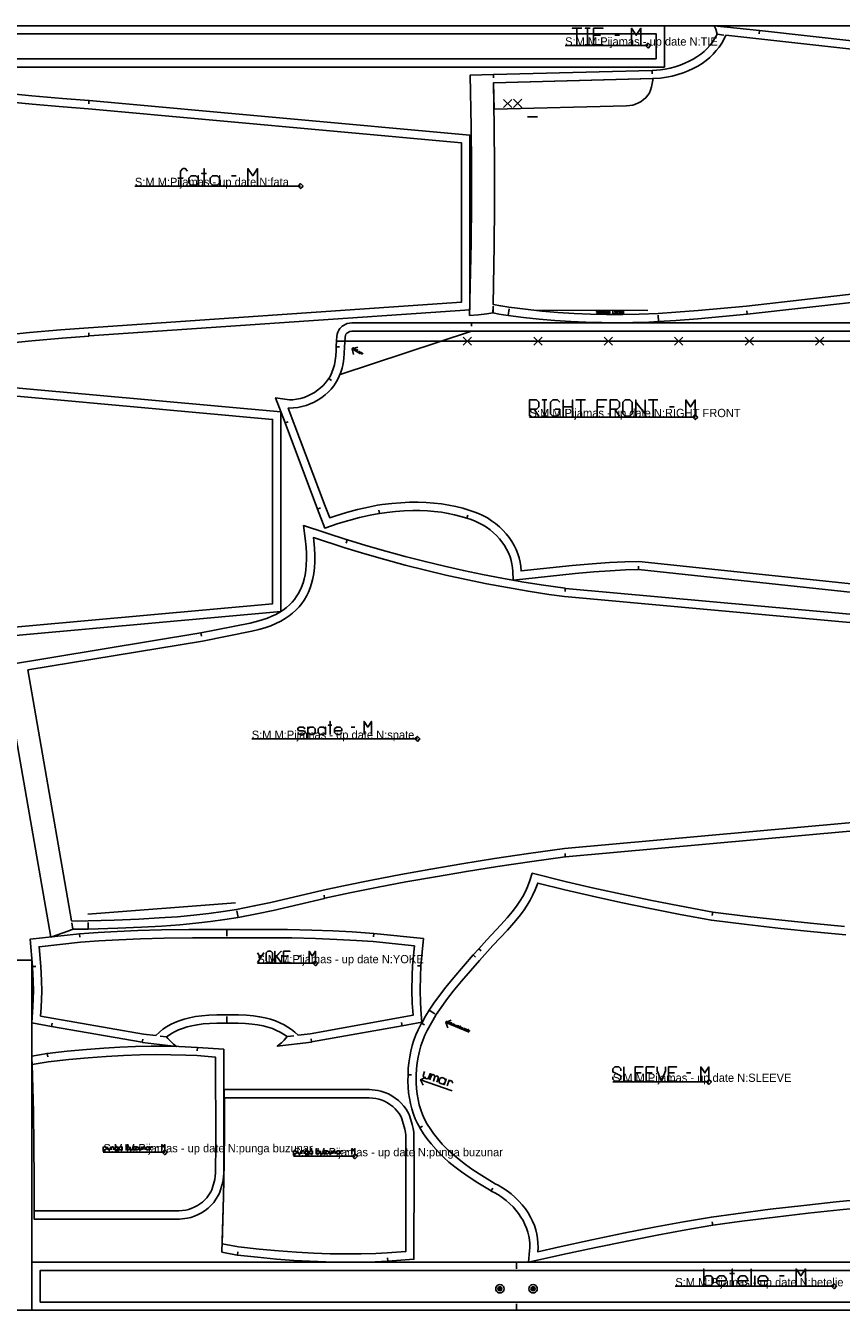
# Model space of a CAD drawing. Extents: x 0 to 2750, y 0 to 1550.
# Tile 4 of 6: x 843 to 1828, y 0 to 1550. Entities that reach past the tile are written whole.
import ezdxf

# ---------------------------------------------------------------- set-up
doc = ezdxf.new("R2010")
doc.units = 0

msp = doc.modelspace()

# ---------------------------------------------------------------- linework, layer by layer
at = {"layer": '1'}
for p, q in [((1554.339, 1538.428), (1560.053, 1538.428)), ((1677.776, 1539.575), (1685.727, 1538.703)), ((1728.738, 1544.049), (1728.366, 1540.067)), ((1408.057, 1491.117), (1408.057, 1487.117)), ((1599.335, 1496.109), (1599.451, 1492.112)), ((919.668, 1459.581), (919.501, 1455.585)), ((1091.549, 1368.936), (1097.263, 1368.936)), ((1407.113, 1203.534), (1407.307, 1211.533)), ((1407.357, 1203.486), (1407.357, 1207.486)), ((1425.701, 1200.281), (1426.772, 1208.21)), ((1565.095, 1206.529), (1531.825, 1206.596)), ((1607.016, 1192.934), (1606.585, 1200.922)), ((1714.068, 1201.815), (1713.7, 1205.799)), ((919.663, 1175.586), (919.494, 1179.583)), ((1381.448, 1191.358), (1381.452, 1187.357)), ((1218.032, 1162.633), (1222.028, 1162.436)), ((1237.291, 1160.275), (1247.542, 1154.124)), ((1208.999, 1124.309), (1212.317, 1122.076)), ((1620.316, 1089.973), (1625.949, 1089.973)), ((1156.306, 1070.798), (1160.051, 1072.206)), ((1195.354, 966.841), (1199.101, 968.242)), ((1270.251, 961.491), (1269.462, 965.413)), ((1375.71, 955.713), (1376.844, 959.55)), ((1231.349, 929.661), (1230.264, 925.812)), ((1582.793, 893.679), (1583.003, 897.674)), ((1494.525, 871.132), (1494.223, 867.143)), ((1054.807, 817.37), (1055.502, 813.432)), ((1236.139, 703.798), (1240.584, 703.798)), ((1494.446, 547.144), (1494.171, 551.135)), ((1204.112, 497.051), (1203.41, 500.988)), ((1099.565, 473.947), (1098.2, 481.83)), ((1672.383, 480.523), (1671.796, 476.567)), ((900.401, 459.766), (899.033, 467.649)), ((918.92, 459.853), (918.708, 467.851)), ((908.334, 454.06), (908.69, 450.075)), ((1085.879, 459.619), (1085.895, 451.619)), ((1263.428, 454.755), (1263.097, 450.769)), ((1390.107, 436.311), (1393.056, 433.608)), ((1171.855, 427.44), (1175.69, 427.44)), ((1383.388, 428.917), (1386.256, 426.129)), ((851.607, 414.824), (855.607, 414.885)), ((1320.323, 415.742), (1316.323, 415.789)), ((1330.371, 362.183), (1337.103, 357.863)), ((874.494, 342.609), (875.194, 346.546)), ((1086.1, 346.621), (1086.084, 354.621)), ((1297.72, 343.437), (1297.007, 347.373)), ((1321.07, 346.39), (1324.617, 344.538)), ((1350.189, 347.398), (1378.712, 335.796)), ((983.843, 323.379), (984.536, 327.317)), ((1013.459, 329.915), (1005.516, 330.857)), ((1158.821, 330.199), (1166.76, 331.176)), ((1188.438, 323.779), (1187.732, 327.717)), ((1050.671, 317.255), (1050.438, 313.261)), ((869.436, 309.924), (869.921, 305.953)), ((1304.76, 284.084), (1308.759, 283.985)), ((1640.979, 286.395), (1645.864, 286.395)), ((1319.818, 278.113), (1358.107, 264.792)), ((1318.96, 220.27), (1322.373, 222.354)), ((1001.049, 197.149), (1002.879, 197.149)), ((1230.592, 192.349), (1232.422, 192.349)), ((1404.985, 144.083), (1407.008, 147.533)), ((1672.405, 102.613), (1671.819, 106.569)), ((1098.979, 66.592), (1099.464, 70.563)), ((1280.214, 59.261), (1279.981, 63.255)), ((1435.628, 58), (1435.628, 50)), ((1718.842, 50), (1718.842, 30)), ((1723.127, 30), (1723.127, 41.428)), ((1753.127, 41.428), (1758.842, 41.428)), ((1435.628, 0), (1435.628, 8))]:
    msp.add_line(p, q, dxfattribs=at)
for points in [[(1614.339, 1500), (14.34, 1500), (14.34, 1550), (1614.339, 1550), (1614.339, 1500)], [(14.34, 0), (2631.632, 0), (2631.632, 1550), (14.34, 1550), (14.34, 0)], [(1042.978, 1357.508), (1040.12, 1360.365), (1040.12, 1366.079), (1042.978, 1368.936), (1048.692, 1368.936), (1051.549, 1366.079), (1051.549, 1368.936), (1051.549, 1357.508), (1051.549, 1360.365), (1048.692, 1357.508), (1042.978, 1357.508)], [(1068.692, 1357.508), (1065.835, 1360.365), (1065.835, 1366.079), (1068.692, 1368.936), (1074.406, 1368.936), (1077.263, 1366.079), (1077.263, 1368.936), (1077.263, 1357.508), (1077.263, 1360.365), (1074.406, 1357.508), (1068.692, 1357.508)], [(1563.978, 1095.607), (1566.794, 1098.424), (1572.428, 1098.424), (1575.245, 1095.607), (1575.245, 1081.522), (1572.428, 1078.705), (1566.794, 1078.705), (1563.978, 1081.522), (1563.978, 1095.607)], [(1198.362, 694.909), (1196.139, 697.131), (1196.139, 701.576), (1198.362, 703.798), (1202.806, 703.798), (1205.028, 701.576), (1205.028, 703.798), (1205.028, 694.909), (1205.028, 697.131), (1202.806, 694.909), (1198.362, 694.909)], [(1123.438, 344.445), (1116.647, 345.407), (1108.663, 346.139), (1099.563, 346.559), (1086.1, 346.621), (1074.192, 346.551), (1065.187, 346.163), (1057.338, 345.493), (1050.094, 344.52), (1043.919, 343.358), (1038.024, 341.899), (1032.594, 340.19), (1027.75, 338.306), (1023.547, 336.34), (1019.187, 333.915), (1015.29, 331.336), (1013.459, 329.915), (1013.458, 329.914), (1014.907, 328.101), (1018.091, 324.682), (1021.76, 321.302), (1025.355, 318.43), (984.122, 323.329), (983.843, 323.379), (874.494, 342.609), (850.622, 346.808), (852.113, 366.148), (852.63, 385.276), (852.491, 397.517), (851.666, 414.186), (851.607, 414.824), (848.558, 447.62), (908.334, 454.06), (908.348, 454.061), (930.678, 455.737), (953.751, 457.074), (978.567, 458.128), (1007.113, 458.929), (1040.38, 459.428), (1085.879, 459.619), (1085.88, 459.619), (1125.977, 459.63), (1159.193, 459.325), (1188.457, 458.691), (1214.179, 457.764), (1237.206, 456.579), (1263.428, 454.755), (1323.246, 448.549), (1320.323, 415.742), (1320.269, 415.119), (1319.647, 403.189), (1319.417, 386.227), (1319.824, 370.959), (1320.734, 356.861), (1321.571, 347.73), (1297.72, 343.437), (1188.438, 323.779), (1188.171, 323.731), (1146.874, 318.656), (1152.012, 322.858), (1155.304, 326.089), (1158.821, 330.199), (1158.821, 330.2), (1154.413, 333.337), (1150.437, 335.675), (1146.149, 337.803), (1141.194, 339.838), (1135.733, 341.647), (1129.962, 343.156), (1123.438, 344.445)], [(14.34, 422.303), (14.34, 0), (850.634, 0), (850.634, 422.303), (14.34, 422.303)], [(1133.498, 431.275), (1135.416, 433.193), (1139.252, 433.193), (1141.17, 431.275), (1141.17, 421.686), (1139.252, 419.769), (1135.416, 419.769), (1133.498, 421.686), (1133.498, 431.275)], [(850.622, 306.501), (869.124, 309.89), (869.436, 309.924), (893.379, 312.536), (916.598, 314.691), (937.463, 316.265), (956.865, 317.39), (975.884, 318.147), (994.56, 318.528), (1010.332, 318.554), (1027.974, 318.235), (1050.671, 317.255), (1082.362, 314.953), (1082.63, 202.61), (1082.39, 165.256), (1082.152, 161.44), (1081.452, 156.985), (1080.287, 152.249), (1077.462, 142.583), (1076.23, 139.563), (1072.921, 133.936), (1070.202, 130.264), (1066.853, 126.493), (1063.495, 123.351), (1059.868, 120.493), (1055.643, 117.726), (1051.524, 115.51), (1047.229, 113.643), (1042.452, 112.062), (1038.759, 111.249), (1028.775, 110.088), (853.452, 110.1), (853.638, 158.544), (853.337, 198.257), (852.617, 239.281), (850.622, 306.501)], [(1080.165, 70.015), (1098.667, 66.626), (1098.979, 66.592), (1122.922, 63.98), (1146.141, 61.825), (1167.006, 60.251), (1186.408, 59.126), (1205.427, 58.369), (1224.103, 57.988), (1239.875, 57.962), (1257.517, 58.281), (1280.214, 59.261), (1311.905, 61.563), (1312.173, 173.906), (1311.933, 211.26), (1311.695, 215.076), (1310.995, 219.531), (1309.83, 224.267), (1307.005, 233.933), (1305.773, 236.953), (1302.464, 242.58), (1299.745, 246.252), (1296.396, 250.023), (1293.038, 253.165), (1289.411, 256.023), (1285.186, 258.79), (1281.067, 261.006), (1276.772, 262.873), (1271.995, 264.454), (1268.302, 265.267), (1258.318, 266.428), (1082.995, 266.416), (1083.181, 217.972), (1082.88, 178.259), (1082.16, 137.235), (1080.165, 70.015)], [(957.118, 193.488), (956.202, 194.403), (956.202, 196.234), (957.118, 197.149), (958.948, 197.149), (959.863, 196.234), (959.863, 197.149), (959.863, 193.488), (959.863, 194.403), (958.948, 193.488), (957.118, 193.488)], [(965.355, 193.488), (964.44, 194.403), (964.44, 193.488), (964.44, 199.895), (964.44, 196.234), (965.355, 197.149), (967.185, 197.149), (968.1, 196.234), (968.1, 194.403), (967.185, 193.488), (965.355, 193.488)], [(989.608, 193.488), (988.693, 194.403), (988.693, 196.234), (989.608, 197.149), (991.439, 197.149), (992.354, 196.234), (992.354, 197.149), (992.354, 193.488), (992.354, 194.403), (991.439, 193.488), (989.608, 193.488)], [(1186.661, 188.688), (1185.745, 189.603), (1185.745, 191.434), (1186.661, 192.349), (1188.491, 192.349), (1189.406, 191.434), (1189.406, 192.349), (1189.406, 188.688), (1189.406, 189.603), (1188.491, 188.688), (1186.661, 188.688)], [(1194.898, 188.688), (1193.983, 189.603), (1193.983, 188.688), (1193.983, 195.095), (1193.983, 191.434), (1194.898, 192.349), (1196.728, 192.349), (1197.643, 191.434), (1197.643, 189.603), (1196.728, 188.688), (1194.898, 188.688)], [(1219.151, 188.688), (1218.236, 189.603), (1218.236, 191.434), (1219.151, 192.349), (1220.982, 192.349), (1221.897, 191.434), (1221.897, 192.349), (1221.897, 188.688), (1221.897, 189.603), (1220.982, 188.688), (1219.151, 188.688)], [(1435.628, 58), (2020.628, 58), (2020.628, 0), (1703.128, 0), (1435.628, 0), (1168.128, 0), (850.628, 0), (850.628, 58), (1435.628, 58)], [(1664.556, 30), (1661.699, 32.857), (1661.699, 30), (1661.699, 50), (1661.699, 38.571), (1664.556, 41.428), (1670.27, 41.428), (1673.127, 38.571), (1673.127, 32.857), (1670.27, 30), (1664.556, 30)]]:
    msp.add_lwpolyline(points, close=True, dxfattribs=at)
for points in [[(1847.642, 1530.742), (1728.915, 1544.031), (1728.738, 1544.049), (1674.314, 1550), (1676.007, 1545.674), (1677.776, 1539.575), (1674.727, 1534.002), (1672.147, 1530.158), (1669.079, 1526.239), (1665.537, 1522.365), (1661.981, 1519), (1658.054, 1515.76), (1653.434, 1512.456), (1649.016, 1509.719), (1644.127, 1507.093), (1638.951, 1504.703), (1633.092, 1502.422), (1626.988, 1500.466), (1621.08, 1498.942), (1615.064, 1497.734), (1609.257, 1496.88), (1599.626, 1496.117), (1599.335, 1496.109), (1408.057, 1491.117), (1379.877, 1490.383), (1380.861, 1428.312), (1381.215, 1381.031), (1381.184, 1335.89), (1380.752, 1288.148), (1379.029, 1200.346), (1389.804, 1201.302), (1399.696, 1202.404), (1407.113, 1203.534), (1407.115, 1203.534), (1407.357, 1203.486), (1414.469, 1202.051), (1425.701, 1200.281), (1443.932, 1197.994), (1462.886, 1195.987), (1481.899, 1194.349), (1501.345, 1193.062), (1519.434, 1192.218), (1538.538, 1191.695), (1557.762, 1191.551), (1576.211, 1191.773), (1595.458, 1192.383), (1607.016, 1192.934), (1628.038, 1194.268), (1654.35, 1196.38), (1714.068, 1201.815), (1714.125, 1201.82), (1847.35, 1216.807)], [(1508.624, 1527), (1508.624, 1547), (1502.91, 1547), (1514.339, 1547)], [(1524.339, 1547), (1518.624, 1547), (1521.481, 1547), (1521.481, 1527), (1524.339, 1527), (1518.624, 1527)], [(1540.053, 1527), (1528.624, 1527), (1528.624, 1547), (1540.053, 1547), (1528.624, 1547), (1528.624, 1538.428), (1537.196, 1538.428)], [(1574.339, 1527), (1574.339, 1547), (1580.053, 1538.428), (1585.767, 1547), (1585.767, 1527)], [(809.53, 1469.236), (850.926, 1465.218), (887.589, 1462.026), (919.668, 1459.581), (920.053, 1459.552), (1379.168, 1417.968), (1379.166, 1317.578), (1379.166, 1206.982), (1379.166, 1206.982), (919.931, 1175.607), (919.663, 1175.586), (887.238, 1173.112), (850.683, 1169.914), (809.735, 1165.922)], [(1030.12, 1357.508), (1030.12, 1366.079), (1032.978, 1366.079), (1027.263, 1366.079), (1030.12, 1366.079), (1030.12, 1374.65), (1032.978, 1377.508), (1035.835, 1377.508), (1038.692, 1374.65)], [(1058.692, 1357.508), (1058.692, 1377.508), (1058.692, 1371.793), (1055.835, 1371.793), (1061.549, 1371.793)], [(1111.549, 1357.508), (1111.549, 1377.508), (1117.263, 1368.936), (1122.978, 1377.508), (1122.978, 1357.508)], [(1943.166, 855.386), (1582.906, 893.683), (1582.906, 893.683), (1582.793, 893.679), (1567.103, 893.251), (1548.797, 892.341), (1529.087, 890.956), (1506.366, 888.96), (1443.33, 882.301), (1431.592, 881.036), (1431.17, 891.732), (1430.855, 895.931), (1430.165, 900.51), (1429.193, 904.75), (1427.812, 909.228), (1425.993, 913.826), (1423.742, 918.43), (1421.092, 922.93), (1418.099, 927.235), (1415.104, 930.961), (1411.664, 934.703), (1407.894, 938.288), (1403.942, 941.579), (1399.559, 944.765), (1395.417, 947.388), (1390.759, 949.939), (1385.796, 952.24), (1380.938, 954.105), (1375.71, 955.713), (1368.349, 957.997), (1360.934, 959.928), (1353.324, 961.55), (1345.012, 962.938), (1336.313, 963.995), (1328.055, 964.653), (1318.968, 965.014), (1310.492, 965.031), (1300.257, 964.675), (1289.696, 963.9), (1279.007, 962.73), (1270.251, 961.491), (1269.723, 961.417), (1259.233, 959.463), (1246.273, 956.425), (1233.317, 952.99), (1220.481, 949.178), (1204.326, 943.886), (1195.383, 966.764), (1195.354, 966.841), (1156.306, 1070.798), (1144.925, 1101.107), (1161.888, 1098.52), (1165.616, 1098.693), (1170.04, 1099.245), (1174.781, 1100.229), (1179.295, 1101.551), (1183.778, 1103.258), (1188.04, 1105.281), (1191.938, 1107.516), (1195.681, 1110.064), (1199.242, 1112.93), (1202.275, 1115.796), (1205.159, 1118.995), (1208.875, 1124.098), (1208.999, 1124.309), (1210.977, 1127.667), (1212.877, 1131.691), (1214.476, 1136.014), (1215.81, 1140.792), (1216.831, 1145.915), (1217.559, 1151.619), (1217.95, 1157.796), (1218.018, 1162.342), (1218.032, 1162.633), (1218.421, 1169.96), (1218.719, 1174.945), (1219.223, 1177.854), (1220.022, 1180.397), (1221.078, 1182.604), (1222.5, 1184.708), (1225.2, 1187.445), (1231.299, 1190.797), (1237.103, 1191.369), (1381.448, 1191.358), (1935.846, 1191.358)], [(1239.005, 1153.415), (1237.291, 1160.275), (1244.15, 1161.99)], [(692.534, 801.752), (1151.327, 843.304), (1151.327, 1084.085), (692.571, 1125.624)], [(1451.301, 1078.705), (1451.301, 1098.424), (1459.752, 1098.424), (1462.569, 1095.607), (1462.569, 1089.973), (1459.752, 1087.156), (1451.301, 1087.156), (1456.935, 1087.156), (1462.569, 1078.705)], [(1472.428, 1098.424), (1466.794, 1098.424), (1469.611, 1098.424), (1469.611, 1078.705), (1472.428, 1078.705), (1466.794, 1078.705)], [(1482.287, 1087.156), (1487.921, 1087.156), (1487.921, 1081.522), (1485.104, 1078.705), (1479.471, 1078.705), (1476.654, 1081.522), (1476.654, 1095.607), (1479.471, 1098.424), (1485.104, 1098.424), (1487.921, 1095.607)], [(1492.147, 1078.705), (1492.147, 1098.424), (1492.147, 1089.973), (1503.414, 1089.973), (1503.414, 1098.424), (1503.414, 1078.705)], [(1513.273, 1078.705), (1513.273, 1098.424), (1507.64, 1098.424), (1518.907, 1098.424)], [(1532.992, 1078.705), (1532.992, 1098.424), (1544.259, 1098.424), (1532.992, 1098.424), (1532.992, 1089.973), (1541.442, 1089.973)], [(1548.485, 1078.705), (1548.485, 1098.424), (1556.935, 1098.424), (1559.752, 1095.607), (1559.752, 1089.973), (1556.935, 1087.156), (1548.485, 1087.156), (1554.118, 1087.156), (1559.752, 1078.705)], [(1579.471, 1078.705), (1579.471, 1098.424), (1579.471, 1095.607), (1590.738, 1081.522), (1590.738, 1078.705), (1590.738, 1098.424)], [(1600.597, 1078.705), (1600.597, 1098.424), (1594.963, 1098.424), (1606.231, 1098.424)], [(1640.034, 1078.705), (1640.034, 1098.424), (1645.668, 1089.973), (1651.301, 1098.424), (1651.301, 1078.705)], [(1953.669, 588.749), (1494.913, 547.21), (1494.446, 547.144), (1453.98, 541.523), (1412.821, 535.424), (1375.204, 529.478), (1337.707, 523.169), (1302.212, 516.811), (1268.547, 510.409), (1234.484, 503.538), (1204.508, 497.143), (1204.112, 497.051), (1141.851, 482.551), (1122.206, 478.273), (1099.565, 473.947), (1083.482, 471.363), (1066.331, 469.015), (1048.701, 466.994), (1029.197, 465.158), (1007.514, 463.541), (983.202, 462.149), (954.482, 460.938), (918.92, 459.853), (900.401, 459.766), (895.364, 457.895), (873.613, 450.38), (816.682, 778.045), (1054.807, 817.37), (1114.264, 829.039), (1122.004, 830.942), (1128.882, 832.99), (1134.987, 835.153), (1140.4, 837.401), (1145.198, 839.712), (1150.129, 842.468), (1154.409, 845.257), (1158.125, 848.057), (1161.796, 851.262), (1164.931, 854.442), (1167.611, 857.587), (1169.906, 860.689), (1172.341, 864.529), (1174.344, 868.277), (1176.301, 872.672), (1178.072, 877.624), (1179.391, 882.314), (1180.482, 887.368), (1181.377, 893.228), (1181.961, 899.523), (1182.211, 905.835), (1182.138, 913.273), (1181.712, 920.829), (1180.649, 931.118), (1178.654, 946.764), (1178.654, 946.764), (1231.349, 929.661), (1231.644, 929.566), (1253.825, 922.788), (1277.922, 915.825), (1301.342, 909.452), (1325.276, 903.338), (1348.927, 897.682), (1371.589, 892.622), (1394.606, 887.835), (1418.055, 883.325), (1442.058, 879.085), (1465.222, 875.35), (1494.525, 871.132), (1494.876, 871.082), (1953.669, 829.53)], [(1180.584, 701.576), (1178.362, 703.798), (1173.917, 703.798), (1171.695, 702.242), (1171.695, 700.465), (1173.917, 699.353), (1178.362, 699.353), (1180.584, 698.242), (1180.584, 696.465), (1178.362, 694.909), (1173.917, 694.909), (1171.695, 697.131)], [(1183.917, 690.465), (1183.917, 703.798), (1183.917, 701.576), (1186.139, 703.798), (1190.584, 703.798), (1192.806, 701.576), (1192.806, 697.131), (1190.584, 694.909), (1186.139, 694.909), (1183.917, 697.131)], [(1210.584, 694.909), (1210.584, 710.465), (1210.584, 706.02), (1208.362, 706.02), (1212.806, 706.02)], [(1225.028, 697.131), (1222.806, 694.909), (1218.362, 694.909), (1216.139, 697.131), (1216.139, 701.576), (1218.362, 703.798), (1222.806, 703.798), (1225.028, 701.576), (1225.028, 699.353), (1216.139, 699.353)], [(1251.695, 694.909), (1251.695, 710.465), (1256.139, 703.798), (1260.584, 710.465), (1260.584, 694.909)], [(1863.23, 124.885), (1825.875, 121.266), (1787.438, 117.143), (1747.836, 112.5), (1707.711, 107.403), (1672.474, 102.625), (1672.405, 102.613), (1639.95, 97.022), (1605.565, 90.707), (1569.108, 83.603), (1531.465, 75.86), (1491.722, 67.273), (1449.983, 57.988), (1451.36, 71.709), (1451.632, 75.952), (1451.582, 80.606), (1451.205, 84.945), (1450.451, 89.564), (1449.279, 94.354), (1447.68, 99.208), (1445.869, 103.583), (1443.505, 108.303), (1441.051, 112.458), (1438.153, 116.707), (1434.902, 120.863), (1431.425, 124.773), (1427.505, 128.667), (1423.099, 132.512), (1418.426, 136.088), (1413.746, 139.22), (1408.693, 142.162), (1405.21, 143.945), (1404.985, 144.083), (1389.166, 153.757), (1378.323, 160.781), (1369.142, 167.162), (1361.11, 173.204), (1354.138, 178.912), (1348.123, 184.275), (1342.669, 189.578), (1338.548, 193.921), (1332.538, 200.846), (1327.601, 207.105), (1323.423, 213.009), (1318.96, 220.27), (1318.844, 220.457), (1316.096, 225.558), (1313.475, 231.229), (1311.287, 236.828), (1309.294, 242.99), (1307.641, 249.36), (1306.347, 255.877), (1305.405, 262.538), (1304.817, 269.359), (1304.587, 276.389), (1304.76, 284.084), (1304.762, 284.146), (1305.087, 291.583), (1305.764, 298.738), (1306.786, 305.752), (1308.175, 312.739), (1309.85, 319.348), (1311.91, 325.974), (1314.262, 332.298), (1316.86, 338.271), (1321.07, 346.39), (1321.2, 346.639), (1325.756, 354.707), (1330.371, 362.183), (1336.023, 370.636), (1342.637, 379.804), (1350.333, 389.777), (1360.026, 401.63), (1383.319, 428.842), (1383.388, 428.917), (1390.051, 436.25), (1390.107, 436.311), (1399.801, 446.886), (1416.784, 464.975), (1424.456, 473.599), (1430.444, 480.839), (1435.483, 487.497), (1439.573, 493.475), (1443.227, 499.469), (1446.302, 505.229), (1448.912, 510.919), (1451.724, 518.487), (1454.597, 527.396), (1454.597, 527.396), (1496.139, 517.175), (1529.083, 509.524), (1562.622, 502.136), (1596.94, 494.974), (1632.413, 487.966), (1672.383, 480.523), (1672.446, 480.511), (1714.946, 475.267), (1755.815, 470.618), (1794.591, 466.585), (1831.408, 463.121)], [(1122.951, 431.275), (1126.786, 425.522), (1130.622, 431.275), (1122.951, 419.769)], [(1144.046, 419.769), (1144.046, 433.193), (1144.046, 425.522), (1151.718, 433.193), (1145.964, 427.44), (1151.718, 419.769)], [(1162.266, 419.769), (1154.594, 419.769), (1154.594, 433.193), (1162.266, 433.193), (1154.594, 433.193), (1154.594, 427.44), (1160.348, 427.44)], [(1185.279, 419.769), (1185.279, 433.193), (1189.115, 427.44), (1192.951, 433.193), (1192.951, 419.769)], [(1352.935, 340.882), (1350.189, 347.398), (1356.704, 350.146)], [(1322.898, 271.747), (1319.818, 278.113), (1326.183, 281.193)], [(1551.842, 281.511), (1551.842, 279.069), (1554.285, 276.627), (1559.169, 276.627), (1561.611, 279.069), (1561.611, 282.732), (1551.842, 287.616), (1551.842, 291.279), (1554.285, 293.721), (1559.169, 293.721), (1561.611, 291.279), (1561.611, 288.837)], [(1575.042, 276.627), (1565.274, 276.627), (1565.274, 293.721)], [(1588.474, 276.627), (1578.706, 276.627), (1578.706, 293.721), (1588.474, 293.721), (1578.706, 293.721), (1578.706, 286.395), (1586.032, 286.395)], [(1601.906, 276.627), (1592.137, 276.627), (1592.137, 293.721), (1601.906, 293.721), (1592.137, 293.721), (1592.137, 286.395), (1599.464, 286.395)], [(1615.337, 293.721), (1615.337, 288.837), (1610.453, 276.627), (1605.569, 288.837), (1605.569, 293.721)], [(1628.769, 276.627), (1619, 276.627), (1619, 293.721), (1628.769, 293.721), (1619, 293.721), (1619, 286.395), (1626.327, 286.395)], [(1658.074, 276.627), (1658.074, 293.721), (1662.958, 286.395), (1667.842, 293.721), (1667.842, 276.627)], [(936.983, 191.657), (936.983, 197.149), (936.983, 196.234), (937.898, 197.149), (939.728, 197.149), (940.643, 196.234), (940.643, 194.403), (939.728, 193.488), (937.898, 193.488), (936.983, 194.403)], [(945.677, 193.488), (945.677, 197.149), (945.677, 194.403), (944.762, 193.488), (942.932, 193.488), (942.016, 194.403), (942.016, 197.149)], [(947.05, 193.488), (947.05, 197.149), (947.05, 196.234), (947.965, 197.149), (948.881, 197.149), (949.796, 196.234), (949.796, 193.488)], [(951.169, 192.573), (952.084, 191.657), (953.914, 191.657), (954.83, 192.573), (954.83, 197.149), (954.83, 196.234), (953.914, 197.149), (952.084, 197.149), (951.169, 196.234), (951.169, 194.403), (952.084, 193.488), (953.914, 193.488), (954.83, 194.403)], [(973.134, 193.488), (973.134, 197.149), (973.134, 194.403), (972.219, 193.488), (970.389, 193.488), (969.473, 194.403), (969.473, 197.149)], [(978.168, 193.946), (978.168, 193.488), (974.507, 193.488), (974.507, 193.946), (978.168, 196.691), (978.168, 197.149), (974.507, 197.149), (974.507, 196.691)], [(983.202, 193.488), (983.202, 197.149), (983.202, 194.403), (982.287, 193.488), (980.456, 193.488), (979.541, 194.403), (979.541, 197.149)], [(984.575, 193.488), (984.575, 197.149), (984.575, 196.234), (985.49, 197.149), (986.405, 197.149), (987.32, 196.234), (987.32, 193.488)], [(993.727, 193.488), (993.727, 197.149), (993.727, 196.234), (994.642, 197.149), (995.558, 197.149), (996.473, 196.234)], [(1007.456, 193.488), (1007.456, 199.895), (1009.286, 197.149), (1011.117, 199.895), (1011.117, 193.488)], [(1166.525, 186.858), (1166.525, 192.349), (1166.525, 191.434), (1167.441, 192.349), (1169.271, 192.349), (1170.186, 191.434), (1170.186, 189.603), (1169.271, 188.688), (1167.441, 188.688), (1166.525, 189.603)], [(1175.22, 188.688), (1175.22, 192.349), (1175.22, 189.603), (1174.305, 188.688), (1172.475, 188.688), (1171.559, 189.603), (1171.559, 192.349)], [(1176.593, 188.688), (1176.593, 192.349), (1176.593, 191.434), (1177.508, 192.349), (1178.424, 192.349), (1179.339, 191.434), (1179.339, 188.688)], [(1180.712, 187.773), (1181.627, 186.858), (1183.457, 186.858), (1184.373, 187.773), (1184.373, 192.349), (1184.373, 191.434), (1183.457, 192.349), (1181.627, 192.349), (1180.712, 191.434), (1180.712, 189.603), (1181.627, 188.688), (1183.457, 188.688), (1184.373, 189.603)], [(1202.677, 188.688), (1202.677, 192.349), (1202.677, 189.603), (1201.762, 188.688), (1199.932, 188.688), (1199.016, 189.603), (1199.016, 192.349)], [(1207.711, 189.146), (1207.711, 188.688), (1204.05, 188.688), (1204.05, 189.146), (1207.711, 191.891), (1207.711, 192.349), (1204.05, 192.349), (1204.05, 191.891)], [(1212.745, 188.688), (1212.745, 192.349), (1212.745, 189.603), (1211.83, 188.688), (1209.999, 188.688), (1209.084, 189.603), (1209.084, 192.349)], [(1214.118, 188.688), (1214.118, 192.349), (1214.118, 191.434), (1215.033, 192.349), (1215.948, 192.349), (1216.863, 191.434), (1216.863, 188.688)], [(1223.27, 188.688), (1223.27, 192.349), (1223.27, 191.434), (1224.185, 192.349), (1225.101, 192.349), (1226.016, 191.434)], [(1236.999, 188.688), (1236.999, 195.095), (1238.829, 192.349), (1240.659, 195.095), (1240.659, 188.688)], [(1695.985, 30), (1695.985, 50), (1695.985, 44.285), (1693.127, 44.285), (1698.842, 44.285)], [(1773.127, 30), (1773.127, 50), (1778.842, 41.428), (1784.556, 50), (1784.556, 30)], [(1688.842, 32.857), (1685.985, 30), (1680.27, 30), (1677.413, 32.857), (1677.413, 38.571), (1680.27, 41.428), (1685.985, 41.428), (1688.842, 38.571), (1688.842, 35.714), (1677.413, 35.714)], [(1714.556, 32.857), (1711.699, 30), (1705.985, 30), (1703.127, 32.857), (1703.127, 38.571), (1705.985, 41.428), (1711.699, 41.428), (1714.556, 38.571), (1714.556, 35.714), (1703.127, 35.714)], [(1738.842, 32.857), (1735.985, 30), (1730.27, 30), (1727.413, 32.857), (1727.413, 38.571), (1730.27, 41.428), (1735.985, 41.428), (1738.842, 38.571), (1738.842, 35.714), (1727.413, 35.714)]]:
    msp.add_lwpolyline(points, dxfattribs=at)
at = {"layer": '3'}
for p, q in [((1594.339, 1526), (1494.339, 1526)), ((1430.097, 1461.13), (1420.097, 1451.13)), ((1420.097, 1461.13), (1430.097, 1451.13)), ((1442.096, 1461.15), (1432.096, 1451.15)), ((1432.096, 1461.15), (1442.096, 1451.15)), ((1461.097, 1440.15), (1449.097, 1440.13)), ((1175.121, 1356.508), (975.121, 1356.508)), ((1456.731, 1206.697), (1594.247, 1206.424)), ((1381.447, 1181.357), (1222.918, 1128.941)), ((1371.447, 1164.357), (1381.447, 1174.357)), ((1371.447, 1174.357), (1381.447, 1164.357)), ((1456.447, 1164.357), (1466.447, 1174.357)), ((1456.447, 1174.357), (1466.447, 1164.357)), ((1541.447, 1164.357), (1551.447, 1174.357)), ((1541.447, 1174.357), (1551.447, 1164.357)), ((1626.447, 1164.357), (1636.447, 1174.357)), ((1626.447, 1174.357), (1636.447, 1164.357)), ((1711.447, 1164.357), (1721.447, 1174.357)), ((1711.447, 1174.357), (1721.447, 1164.357)), ((1796.447, 1164.357), (1806.447, 1174.357)), ((1796.447, 1174.357), (1806.447, 1164.357)), ((1248.551, 1156.285), (1247.649, 1154.785)), ((1651.302, 1077.706), (1451.302, 1077.706)), ((1316.14, 689.465), (1116.14, 689.465)), ((918.445, 477.847), (1096.494, 491.684)), ((1192.951, 418.769), (1122.951, 418.769)), ((1365.342, 343.932), (1364.644, 342.219)), ((1667.843, 275.627), (1551.843, 275.627)), ((1011.117, 190.658), (936.983, 190.658)), ((1240.66, 185.858), (1166.526, 185.858)), ((1413.128, 25.997), (1418.128, 25.997)), ((1415.628, 28.497), (1415.628, 23.497)), ((1453.128, 25.997), (1458.128, 25.997)), ((1455.628, 28.497), (1455.628, 23.497)), ((1818.961, 29), (1627.295, 29))]:
    msp.add_line(p, q, dxfattribs=at)
for points in [[(1604.339, 1510), (24.34, 1510), (24.34, 1540), (1604.339, 1540), (1604.339, 1510)], [(1594.339, 1529), (1597.339, 1526), (1594.339, 1523), (1591.339, 1526), (1594.339, 1529)], [(1568.471, 1453.289), (1572.232, 1453.586), (1575.883, 1454.275), (1579.417, 1455.346), (1582.81, 1456.794), (1586.033, 1458.604), (1589.032, 1460.747), (1591.699, 1463.137), (1593.923, 1465.646), (1595.559, 1468.049), (1596.071, 1469.015), (1597.308, 1472.065), (1598.432, 1476.065), (1600.626, 1486.141), (1408.057, 1481.101), (1408.625, 1449.106), (1568.471, 1453.289)], [(1172.121, 1356.508), (1175.121, 1359.508), (1178.121, 1356.508), (1175.121, 1353.508), (1172.121, 1356.508)], [(1548.187, 1203.069), (1547.764, 1202.649), (1546.92, 1202.651), (1546.499, 1203.073), (1546.503, 1205.184), (1546.926, 1205.605), (1547.77, 1205.604), (1548.191, 1205.18), (1548.187, 1203.069)], [(1562.402, 1203.042), (1561.978, 1202.62), (1561.134, 1202.623), (1560.714, 1203.045), (1560.72, 1205.156), (1561.143, 1205.576), (1561.987, 1205.574), (1562.408, 1205.152), (1562.402, 1203.042)], [(1240.396, 1159.137), (1240.31, 1159.479), (1240.566, 1159.908), (1240.909, 1159.995), (1241.338, 1159.738), (1241.424, 1159.395), (1241.553, 1159.609), (1241.038, 1158.751), (1241.167, 1158.966), (1240.824, 1158.88), (1240.396, 1159.137)], [(1648.302, 1077.706), (1651.302, 1080.706), (1654.302, 1077.706), (1651.302, 1074.706), (1648.302, 1077.706)], [(1313.14, 689.465), (1316.14, 692.465), (1319.14, 689.465), (1316.14, 686.465), (1313.14, 689.465)], [(1312.404, 439.62), (1310.295, 415.861), (1309.656, 403.583), (1309.417, 386.098), (1309.829, 370.566), (1310.775, 355.949), (1186.667, 333.621), (1172.057, 331.825), (1168.247, 335.43), (1164.158, 338.745), (1159.77, 341.78), (1155.083, 344.532), (1150.056, 347.01), (1144.645, 349.223), (1138.813, 351.165), (1132.51, 352.83), (1125.656, 354.211), (1118.134, 355.302), (1109.793, 356.083), (1100.327, 356.543), (1086.08, 356.619), (1074.098, 356.551), (1064.314, 356.127), (1055.765, 355.381), (1048.062, 354.32), (1041.066, 352.97), (1034.645, 351.336), (1028.72, 349.427), (1023.224, 347.245), (1018.108, 344.788), (1013.354, 342.066), (1008.916, 339.067), (1004.778, 335.788), (1000.201, 331.489), (985.584, 333.227), (861.387, 355.069), (862.095, 365.541), (862.63, 385.225), (862.485, 397.91), (861.635, 414.983), (859.432, 438.733), (909.306, 444.107), (931.697, 445.783), (955.685, 447.159), (981.702, 448.23), (1010.63, 448.997), (1044.695, 449.463), (1085.898, 449.619), (1131.16, 449.606), (1164.57, 449.237), (1193.158, 448.545), (1218.903, 447.54), (1242.668, 446.226), (1262.51, 444.798), (1312.404, 439.62)], [(1195.951, 418.775), (1192.957, 415.769), (1189.951, 418.763), (1192.945, 421.769), (1195.951, 418.775)], [(1354.985, 346.148), (1354.839, 346.493), (1355.039, 346.983), (1355.383, 347.127), (1355.873, 346.927), (1356.018, 346.584), (1356.118, 346.828), (1355.719, 345.849), (1355.819, 346.094), (1355.475, 345.948), (1354.985, 346.148)], [(1360.484, 343.912), (1360.339, 344.255), (1360.538, 344.745), (1360.882, 344.891), (1361.372, 344.691), (1361.517, 344.346), (1361.617, 344.59), (1361.218, 343.613), (1361.318, 343.856), (1360.974, 343.712), (1360.484, 343.912)], [(1365.565, 341.844), (1365.421, 342.188), (1365.62, 342.677), (1365.963, 342.823), (1366.453, 342.624), (1366.598, 342.28), (1366.697, 342.525), (1366.299, 341.546), (1366.399, 341.79), (1366.055, 341.645), (1365.565, 341.844)], [(1369.689, 340.166), (1369.545, 340.51), (1369.744, 341), (1370.087, 341.146), (1370.577, 340.945), (1370.722, 340.601), (1370.821, 340.846), (1370.423, 339.868), (1370.523, 340.111), (1370.179, 339.967), (1369.689, 340.166)], [(1375.187, 337.929), (1375.044, 338.273), (1375.243, 338.764), (1375.586, 338.91), (1376.076, 338.709), (1376.221, 338.365), (1376.32, 338.61), (1375.923, 337.631), (1376.021, 337.875), (1375.677, 337.73), (1375.187, 337.929)], [(853.532, 120.1), (853.638, 158.544), (853.337, 198.257), (852.617, 239.281), (850.971, 296.506), (870.651, 299.999), (895.521, 302.703), (918.682, 304.829), (940.478, 306.442), (961.233, 307.585), (981.097, 308.287), (1000.157, 308.57), (1018.567, 308.45), (1036.445, 307.94), (1050.092, 307.272), (1072.363, 305.613), (1072.63, 202.473), (1072.391, 165.377), (1072.136, 161.898), (1071.4, 157.808), (1067.902, 145.541), (1066.807, 143.084), (1064.4, 139.192), (1061.838, 135.838), (1059.704, 133.485), (1056.654, 130.658), (1053.275, 128.079), (1050.547, 126.33), (1046.724, 124.299), (1042.826, 122.673), (1039.775, 121.697), (1036.519, 121.018), (1028.128, 120.092), (853.532, 120.1)], [(1343.171, 273.938), (1342.058, 276.235), (1343.244, 279.643), (1345.54, 280.754), (1348.946, 279.568), (1350.058, 277.273), (1350.65, 278.976), (1348.279, 272.162), (1348.872, 273.865), (1346.576, 272.755), (1343.171, 273.938)], [(1664.843, 275.627), (1667.843, 278.627), (1670.843, 275.627), (1667.843, 272.627), (1664.843, 275.627)], [(1083.075, 256.416), (1083.181, 217.972), (1082.88, 178.259), (1082.16, 137.235), (1080.514, 80.01), (1100.194, 76.517), (1125.064, 73.813), (1148.225, 71.687), (1170.021, 70.074), (1190.776, 68.931), (1210.64, 68.229), (1229.7, 67.946), (1248.11, 68.066), (1265.988, 68.576), (1279.635, 69.244), (1301.906, 70.903), (1302.173, 174.043), (1301.934, 211.139), (1301.679, 214.618), (1300.943, 218.708), (1297.445, 230.975), (1296.35, 233.432), (1293.943, 237.324), (1291.381, 240.678), (1289.247, 243.031), (1286.197, 245.858), (1282.818, 248.437), (1280.09, 250.186), (1276.267, 252.217), (1272.369, 253.843), (1269.318, 254.819), (1266.062, 255.498), (1257.671, 256.424), (1083.075, 256.416)], [(1008.117, 190.658), (1011.117, 193.658), (1014.117, 190.658), (1011.117, 187.658), (1008.117, 190.658)], [(1237.66, 185.858), (1240.66, 182.858), (1243.66, 185.858), (1240.66, 188.858), (1237.66, 185.858)], [(860.628, 10), (860.628, 48), (1435.628, 48), (2010.628, 48), (2010.628, 10), (1703.128, 10), (1435.628, 10), (1168.128, 10), (860.628, 10)], [(1815.961, 29), (1818.961, 32), (1821.961, 29), (1818.961, 26), (1815.961, 29)], [(1410.628, 25.997), (1410.878, 27.497), (1411.378, 28.747), (1412.878, 30.247), (1413.878, 30.747), (1415.628, 30.997), (1417.378, 30.747), (1418.378, 30.247), (1419.878, 28.747), (1420.378, 27.497), (1420.628, 25.997), (1420.378, 24.497), (1419.878, 23.247), (1418.378, 21.747), (1417.378, 21.247), (1415.628, 20.997), (1413.878, 21.247), (1412.878, 21.747), (1411.378, 23.247), (1410.878, 24.497), (1410.628, 25.997)], [(1413.128, 25.997), (1413.628, 27.497), (1414.378, 28.247), (1415.628, 28.497), (1416.878, 28.247), (1417.628, 27.497), (1418.128, 25.997), (1417.628, 24.497), (1416.878, 23.747), (1415.628, 23.497), (1414.378, 23.747), (1413.628, 24.497), (1413.128, 25.997)], [(1450.628, 25.997), (1450.878, 27.497), (1451.378, 28.747), (1452.878, 30.247), (1453.878, 30.747), (1455.628, 30.997), (1457.378, 30.747), (1458.378, 30.247), (1459.878, 28.747), (1460.378, 27.497), (1460.628, 25.997), (1460.378, 24.497), (1459.878, 23.247), (1458.378, 21.747), (1457.378, 21.247), (1455.628, 20.997), (1453.878, 21.247), (1452.878, 21.747), (1451.378, 23.247), (1450.878, 24.497), (1450.628, 25.997)], [(1453.128, 25.997), (1453.628, 27.497), (1454.378, 28.247), (1455.628, 28.497), (1456.878, 28.247), (1457.628, 27.497), (1458.128, 25.997), (1457.628, 24.497), (1456.878, 23.747), (1455.628, 23.497), (1454.378, 23.747), (1453.628, 24.497), (1453.128, 25.997)]]:
    msp.add_lwpolyline(points, close=True, dxfattribs=at)
for points in [[(1840.314, 1521.487), (1688.289, 1538.422), (1688.289, 1538.422), (1685.949, 1533.507), (1683.248, 1528.766), (1680.196, 1524.223), (1676.794, 1519.877), (1673.023, 1515.718), (1668.898, 1511.77), (1664.403, 1508.028), (1659.545, 1504.513), (1654.333, 1501.244), (1648.776, 1498.237), (1642.886, 1495.51), (1636.683, 1493.085), (1630.2, 1490.984), (1623.491, 1489.234), (1616.585, 1487.849), (1609.548, 1486.846), (1599.953, 1486.122), (1408.057, 1481.114), (1408.863, 1428.265), (1409.219, 1379.844), (1409.168, 1332.752), (1408.71, 1284.646), (1407.357, 1213.685), (1416.683, 1211.812), (1426.408, 1210.278), (1446.526, 1207.763), (1466.027, 1205.734), (1485.584, 1204.101), (1505.203, 1202.867), (1524.794, 1202.038), (1544.377, 1201.611), (1563.945, 1201.586), (1583.508, 1201.963), (1606.479, 1202.919), (1627.871, 1204.281), (1654.687, 1206.447), (1713.138, 1211.771), (1846.878, 1226.815)], [(809.342, 1459.203), (851.275, 1455.143), (888.566, 1451.914), (919.251, 1449.586), (1369.168, 1408.833), (1369.166, 1216.323), (919.238, 1185.583), (885.301, 1182.987), (847.965, 1179.705), (805.449, 1175.536)], [(1533.133, 1204.367), (1532.289, 1204.369), (1532.289, 1205.213), (1532.712, 1205.633), (1533.556, 1205.633), (1533.977, 1205.209), (1533.973, 1203.099), (1533.55, 1202.679), (1532.706, 1202.68), (1532.285, 1203.103)], [(1536.347, 1205.627), (1536.341, 1202.673), (1536.343, 1203.095), (1534.658, 1205.209), (1534.66, 1205.631), (1534.653, 1202.676)], [(1537.445, 1202.671), (1538.289, 1202.668), (1537.867, 1202.67), (1537.874, 1205.623), (1537.452, 1205.624), (1538.296, 1205.622)], [(1541.086, 1205.616), (1541.08, 1202.663), (1541.081, 1203.084), (1539.397, 1205.197), (1539.398, 1205.619), (1539.392, 1202.666)], [(1541.766, 1205.615), (1543.455, 1205.611), (1543.449, 1202.658), (1541.761, 1202.662), (1543.449, 1202.658), (1543.45, 1203.923), (1542.184, 1203.926)], [(1545.826, 1205.607), (1545.818, 1202.654), (1544.551, 1202.656), (1544.131, 1203.079), (1544.132, 1203.923), (1544.556, 1204.344), (1545.822, 1204.341)], [(1552.087, 1205.594), (1552.08, 1202.641), (1552.924, 1202.638), (1551.237, 1202.642)], [(1553.613, 1205.591), (1555.301, 1205.587), (1555.294, 1202.633), (1553.606, 1202.638), (1555.294, 1202.633), (1555.297, 1203.899), (1554.03, 1203.904)], [(1557.669, 1205.582), (1557.663, 1202.629), (1557.666, 1204.317), (1555.975, 1202.633), (1557.242, 1203.897), (1555.981, 1205.587)], [(1558.349, 1205.16), (1558.771, 1205.58), (1559.615, 1205.58), (1560.037, 1205.156), (1560.032, 1203.046), (1559.61, 1202.626), (1558.766, 1202.627), (1558.344, 1203.049)], [(1564.775, 1205.567), (1564.769, 1202.613), (1563.503, 1202.616), (1563.082, 1203.04), (1563.084, 1203.883), (1563.508, 1204.304), (1564.774, 1204.301)], [(1904.767, 869.524), (1583.303, 903.697), (1566.272, 903.226), (1547.761, 902.297), (1527.137, 900.833), (1502.803, 898.663), (1441.163, 892.126), (1440.757, 897.365), (1439.95, 902.575), (1438.744, 907.739), (1437.137, 912.85), (1435.134, 917.883), (1432.73, 922.828), (1429.927, 927.671), (1426.736, 932.376), (1423.163, 936.919), (1419.241, 941.256), (1414.993, 945.355), (1410.42, 949.209), (1405.576, 952.766), (1400.488, 956.008), (1395.174, 958.914), (1389.712, 961.442), (1384.151, 963.575), (1370.686, 967.729), (1362.466, 969.84), (1353.952, 971.605), (1345.17, 973.015), (1336.053, 974.068), (1326.598, 974.749), (1316.82, 975.047), (1306.684, 974.951), (1296.102, 974.44), (1285.117, 973.501), (1273.707, 972.112), (1268.08, 971.283), (1257.21, 969.258), (1243.793, 966.113), (1230.542, 962.598), (1217.468, 958.713), (1210.185, 956.365), (1204.72, 970.342), (1160.284, 1088.648), (1161.321, 1088.49), (1166.429, 1088.725), (1171.585, 1089.365), (1176.744, 1090.413), (1181.845, 1091.861), (1186.831, 1093.695), (1191.658, 1095.898), (1196.272, 1098.443), (1200.639, 1101.305), (1204.72, 1104.456), (1208.489, 1107.867), (1211.928, 1111.516), (1215.011, 1115.367), (1217.284, 1118.689), (1219.681, 1122.74), (1221.799, 1127.119), (1223.626, 1131.842), (1225.153, 1136.928), (1226.376, 1142.439), (1227.275, 1148.417), (1227.832, 1154.919), (1228.018, 1162.016), (1228.693, 1174.139), (1229.157, 1176.26), (1229.875, 1177.837), (1230.865, 1179.081), (1234.364, 1181.072), (1237.102, 1181.369), (1925.729, 1181.357)], [(1218.389, 1169.357), (1228.154, 1169.357), (1381.447, 1169.357), (1925.838, 1169.357), (1935.589, 1169.357)], [(1239.015, 1160.839), (1238.93, 1161.182), (1238.501, 1161.439), (1238.198, 1161.417), (1238.095, 1161.247), (1238.244, 1161.01), (1238.674, 1160.753), (1238.823, 1160.518), (1238.72, 1160.346), (1238.417, 1160.324), (1237.988, 1160.581), (1237.901, 1160.925)], [(1239.404, 1159.732), (1240.304, 1161.232), (1240.047, 1160.803), (1239.833, 1160.932), (1240.261, 1160.675)], [(1241.491, 1158.479), (1242.005, 1159.337), (1241.876, 1159.122), (1242.22, 1159.208), (1242.434, 1159.079), (1242.52, 1158.736)], [(1243.019, 1157.563), (1243.918, 1159.064), (1243.66, 1158.635), (1243.447, 1158.764), (1243.876, 1158.507)], [(1244.868, 1156.16), (1244.955, 1155.818), (1245.384, 1155.561), (1245.726, 1155.647), (1246.368, 1156.719), (1246.24, 1156.505), (1246.155, 1156.848), (1245.726, 1157.104), (1245.383, 1157.018), (1245.126, 1156.589), (1245.211, 1156.247), (1245.64, 1155.99), (1245.982, 1156.076)], [(1247.057, 1155.139), (1247.573, 1155.997), (1247.187, 1155.354), (1246.845, 1155.268), (1246.416, 1155.525), (1246.33, 1155.867), (1246.716, 1156.51)], [(1249.226, 1154.13), (1248.883, 1154.044), (1248.453, 1154.301), (1248.367, 1154.645), (1248.626, 1155.074), (1248.969, 1155.158), (1249.397, 1154.902), (1249.482, 1154.559), (1249.354, 1154.344), (1248.497, 1154.859)], [(1249.553, 1153.641), (1250.066, 1154.499), (1249.938, 1154.285), (1250.281, 1154.37), (1250.495, 1154.242), (1250.582, 1153.9)], [(691.407, 811.692), (1141.327, 852.44), (1141.327, 1074.949), (691.42, 1115.688)], [(1943.669, 597.885), (1493.762, 557.146), (1450.282, 551.096), (1409.056, 544.964), (1369.772, 538.723), (1332.097, 532.342), (1295.859, 525.803), (1260.776, 519.072), (1226.817, 512.154), (1202.361, 506.909), (1139.056, 492.171), (1119.214, 487.865), (1097.858, 483.8), (1081.639, 481.199), (1064.497, 478.864), (1046.206, 476.788), (1026.39, 474.959), (1004.566, 473.369), (979.873, 471.998), (950.206, 470.794), (918.655, 469.851), (905.514, 469.705), (898.66, 469.787), (898.66, 469.787), (846.021, 772.756), (1056.58, 807.529), (1116.32, 819.251), (1124.571, 821.277), (1132.117, 823.527), (1139.015, 825.989), (1145.312, 828.647), (1151.071, 831.502), (1156.325, 834.54), (1161.13, 837.769), (1165.516, 841.189), (1169.525, 844.815), (1173.171, 848.652), (1176.474, 852.703), (1179.457, 856.995), (1182.132, 861.554), (1184.498, 866.384), (1186.566, 871.531), (1188.333, 877.032), (1189.787, 882.9), (1190.921, 889.195), (1191.714, 895.937), (1192.15, 903.176), (1192.202, 910.988), (1191.839, 919.413), (1191.03, 928.506), (1190.568, 932.383), (1228.623, 920.032), (1252.711, 912.687), (1276.929, 905.719), (1301.297, 899.124), (1325.754, 892.92), (1350.332, 887.098), (1375.072, 881.65), (1399.915, 876.592), (1424.782, 871.939), (1449.694, 867.683), (1474.712, 863.814), (1493.749, 861.142), (1943.669, 820.394)], [(1859.406, 134.575), (1821.308, 130.85), (1782.202, 126.618), (1741.877, 121.843), (1700.238, 116.501), (1670.957, 112.511), (1636.978, 106.651), (1601.651, 100.143), (1564.893, 92.957), (1526.44, 85.018), (1485.92, 76.233), (1461.309, 70.712), (1461.637, 75.97), (1461.564, 81.235), (1461.088, 86.507), (1460.204, 91.782), (1458.915, 97.031), (1457.218, 102.245), (1455.11, 107.418), (1452.579, 112.548), (1449.644, 117.578), (1446.308, 122.495), (1442.589, 127.26), (1438.489, 131.858), (1434.033, 136.251), (1429.244, 140.406), (1424.176, 144.268), (1418.861, 147.816), (1413.358, 151.007), (1409.99, 152.739), (1393.941, 162.568), (1383.079, 169.632), (1374.103, 175.917), (1366.337, 181.818), (1359.427, 187.554), (1353.225, 193.209), (1345.947, 200.647), (1340.102, 207.391), (1335.319, 213.484), (1331.299, 219.224), (1327.908, 224.745), (1324.735, 230.646), (1322.27, 236.118), (1320.125, 241.863), (1318.308, 247.886), (1316.833, 254.172), (1315.719, 260.687), (1314.975, 267.442), (1314.617, 274.391), (1314.755, 283.799), (1315.085, 291.2), (1315.808, 298.484), (1316.916, 305.604), (1318.394, 312.517), (1320.235, 319.221), (1322.42, 325.679), (1324.936, 331.876), (1327.771, 337.802), (1334.482, 349.818), (1338.786, 356.782), (1344.578, 365.422), (1351.275, 374.657), (1359.247, 384.917), (1369.43, 397.277), (1390.853, 422.267), (1407.189, 440.146), (1424.586, 458.688), (1432.554, 467.679), (1438.787, 475.268), (1443.984, 482.192), (1448.404, 488.721), (1452.187, 494.995), (1455.433, 501.131), (1458.202, 507.212), (1461.24, 515.417), (1461.24, 515.417), (1493.788, 507.454), (1527.219, 499.693), (1561.589, 492.13), (1596.854, 484.787), (1633.314, 477.611), (1670.942, 470.621), (1713.669, 465.349), (1754.808, 460.668), (1794.586, 456.537), (1833.126, 452.929)], [(1351.696, 347.771), (1351.352, 347.625), (1350.862, 347.824), (1350.718, 348.168), (1350.917, 348.658), (1351.26, 348.804), (1351.75, 348.604), (1351.895, 348.261)], [(1352.973, 346.967), (1353.371, 347.947), (1353.071, 347.212), (1352.727, 347.067), (1352.237, 347.266), (1352.092, 347.61), (1352.392, 348.344)], [(1354.644, 347.142), (1354.499, 347.486), (1354.009, 347.687), (1353.696, 347.614), (1353.617, 347.418), (1353.81, 347.197), (1354.3, 346.997), (1354.496, 346.776), (1354.415, 346.579), (1354.101, 346.507), (1353.611, 346.707), (1353.467, 347.051)], [(1356.607, 345.489), (1357.302, 347.202), (1357.103, 346.713), (1356.859, 346.813), (1357.349, 346.614)], [(1358.471, 344.73), (1358.869, 345.709), (1358.569, 344.974), (1358.225, 344.829), (1357.735, 345.028), (1357.591, 345.372), (1357.891, 346.108)], [(1358.989, 344.52), (1359.388, 345.499), (1359.287, 345.254), (1359.631, 345.398), (1359.877, 345.299), (1360.021, 344.955)], [(1362.791, 342.401), (1363.39, 343.87), (1363.289, 343.625), (1363.632, 343.771), (1364.122, 343.572), (1364.267, 343.228), (1364.069, 342.738), (1363.725, 342.593), (1363.235, 342.792), (1363.09, 343.136)], [(1367.185, 341.186), (1367.881, 342.898), (1367.683, 342.41), (1367.437, 342.51), (1367.927, 342.311)], [(1369.146, 340.672), (1368.802, 340.526), (1368.312, 340.726), (1368.167, 341.07), (1368.368, 341.561), (1368.712, 341.705), (1369.202, 341.505), (1369.347, 341.162)], [(1373.472, 339.484), (1373.327, 339.828), (1372.837, 340.027), (1372.524, 339.954), (1372.444, 339.76), (1372.638, 339.537), (1373.128, 339.339), (1373.322, 339.116), (1373.243, 338.921), (1372.929, 338.849), (1372.439, 339.047), (1372.295, 339.391)], [(1373.37, 338.099), (1373.967, 339.568), (1373.868, 339.323), (1374.212, 339.468), (1374.702, 339.268), (1374.847, 338.924), (1374.648, 338.434), (1374.304, 338.29), (1373.814, 338.489), (1373.669, 338.833)], [(1376.807, 337.271), (1377.505, 338.985), (1377.305, 338.495), (1377.059, 338.595), (1377.549, 338.396)], [(1378.77, 336.756), (1378.426, 336.611), (1377.936, 336.811), (1377.792, 337.155), (1377.992, 337.645), (1378.335, 337.791), (1378.825, 337.59), (1378.969, 337.246), (1378.871, 337.002), (1377.892, 337.4)], [(1329.144, 278.818), (1331.515, 285.634), (1329.737, 280.521), (1327.441, 279.412), (1324.036, 280.595), (1322.923, 282.891), (1324.702, 288.004)], [(1331.048, 278.157), (1333.419, 284.971), (1332.826, 283.268), (1335.121, 284.379), (1335.974, 284.083), (1337.085, 281.787), (1335.307, 276.676), (1337.085, 281.787), (1339.38, 282.897), (1340.231, 282.601), (1341.351, 280.303), (1339.573, 275.192)], [(1351.887, 270.907), (1354.256, 277.721), (1353.663, 276.018), (1355.961, 277.13), (1357.663, 276.537), (1358.774, 274.241)]]:
    msp.add_lwpolyline(points, dxfattribs=at)

# ---------------------------------------------------------------- texts
at = {"layer": 'Label'}
for s, p in [('S:M M:Pijamas - up date N:TIE', (1494.339, 1525.982)), ('S:M M:Pijamas - up date N:fata', (975.121, 1356.49)), ('S:M M:Pijamas - up date N:RIGHT FRONT', (1451.302, 1077.688)), ('S:M M:Pijamas - up date N:spate', (1116.14, 689.447)), ('S:M M:Pijamas - up date N:YOKE', (1122.951, 418.751)), ('S:M M:Pijamas - up date N:SLEEVE', (1551.843, 275.609)), ('S:M M:Pijamas - up date N:punga buzunar', (936.983, 190.64)), ('S:M M:Pijamas - up date N:punga buzunar', (1166.526, 185.84)), ('S:M M:Pijamas - up date N:betelie', (1627.295, 28.982))]:
    msp.add_text(s, height=10, dxfattribs=at).set_placement(p)

doc.saveas('drawing.dxf')
